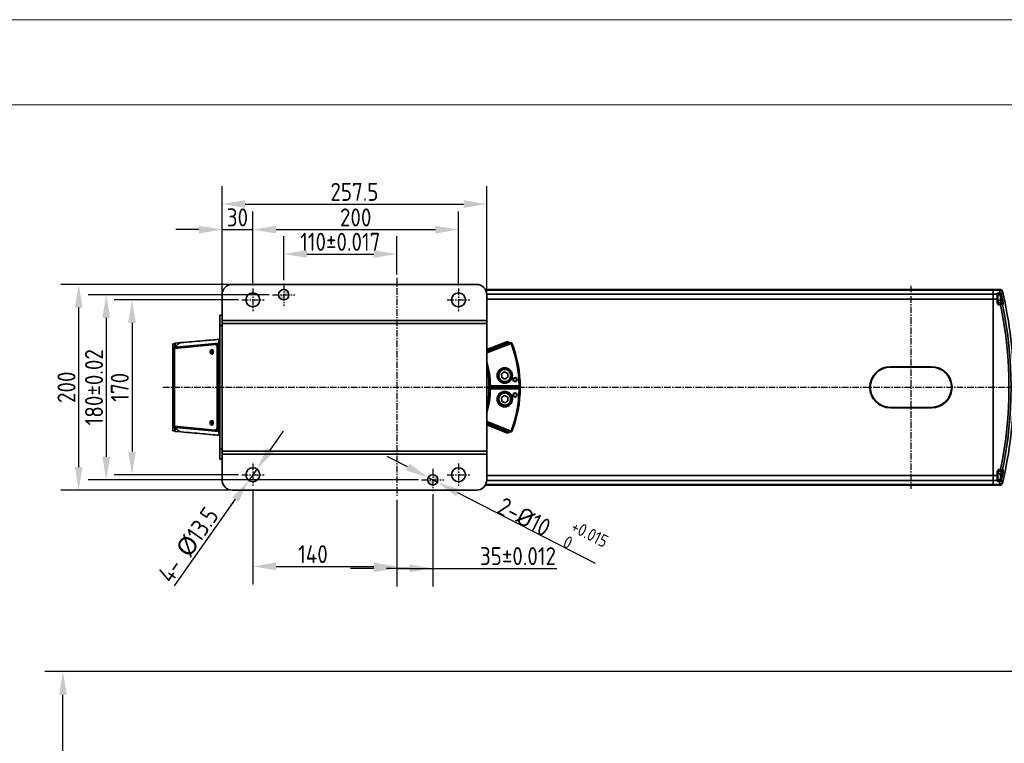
# Model space of a CAD drawing. Header units: millimetres. Extents: x 13873 to 18697, y 1443 to 6366.
# Tile 27 of 28: x 15318 to 16276, y 5663 to 6366. Entities that reach past the tile are written whole.
import ezdxf

# ---------------------------------------------------------------- set-up
doc = ezdxf.new("R2010")
doc.units = ezdxf.units.MM
doc.header["$PDSIZE"] = -1
doc.linetypes.add('CENTER', pattern=[10.16, 6.35, -1.27, 1.27, -1.27])
for name, color, linetype, lineweight in [('1轮廓实线层', 7, 'Continuous', 18), ('2细线层', 4, 'Continuous', 13), ('图框层', 7, 'Continuous', 18)]:
    doc.layers.add(name, color=color, linetype=linetype, lineweight=lineweight)
doc.styles.add('标准汉字', font='gbenor.shx', dxfattribs={"bigfont": 'gbcbig.shx'})
doc.dimstyles.new('ISO-25', dxfattribs={"dimscale": 5, "dimtxt": 3.5, "dimasz": 4.5, "dimexe": 3.5, "dimexo": 0.625, "dimtad": 1, "dimdec": 1, "dimdsep": 46, "dimtxsty": '标准汉字', "dimcen": 2.5, "dimclrd": 1, "dimclre": 1, "dimadec": 0, "dimazin": 0, "dimtfac": 1, "dimtdec": 1, "dimtmove": 1, "dimatfit": 3, "dimfxl": 1, "dimarcsym": 0})

# ---------------------------------------------------------------- blocks, each defined once
blk = doc.blocks.new('ZwmFrameMain_A4^_^无分区图框^_^portrait')
at = {"layer": '1轮廓实线层'}
blk.add_line((180, 287), (0, 287), dxfattribs=at)
at = {"layer": '2细线层'}
blk.add_line((185, 292), (-25, 292), dxfattribs=at)
blk = doc.blocks.new('*D45')
at = {"color": 1, "lineweight": -2, "transparency": 16777216}
for p, q in [((15531.21, 6093.8), (15410.16, 6093.8)), ((15427.66, 6071.3), (15427.66, 5946.3)), ((15531.21, 5923.8), (15410.16, 5923.8))]:
    blk.add_line(p, q, dxfattribs=at)
at = {"color": 1, "transparency": 16777216}
for points in [[(15423.91, 6071.3), (15431.41, 6071.3), (15427.66, 6093.8)], [(15423.91, 5946.3), (15431.41, 5946.3), (15427.66, 5923.8)]]:
    blk.add_solid(points, dxfattribs=at)
at = {"layer": 'Defpoints', "color": 0, "transparency": 16777216}
for p in [(15534.33, 6093.8), (15427.66, 5923.8), (15534.33, 5923.8)]:
    blk.add_point(p, dxfattribs=at)
at = {"color": 0, "transparency": 16777216, "insert": (15415.79, 6008.8), "char_height": 17.5, "attachment_point": 5, "rotation": 90, "style": '标准汉字'}
blk.add_mtext('170', dxfattribs=at)
blk = doc.blocks.new('*D46')
at = {"color": 1, "lineweight": -2, "transparency": 16777216}
for p, q in [((15545.2, 5909.8), (15545.2, 5817.2)), ((15685.2, 5899.25), (15685.2, 5817.2)), ((15567.7, 5834.7), (15662.7, 5834.7))]:
    blk.add_line(p, q, dxfattribs=at)
at = {"color": 1, "transparency": 16777216}
for points in [[(15567.7, 5838.45), (15567.7, 5830.95), (15545.2, 5834.7)], [(15662.7, 5838.45), (15662.7, 5830.95), (15685.2, 5834.7)]]:
    blk.add_solid(points, dxfattribs=at)
at = {"layer": 'Defpoints', "color": 0, "transparency": 16777216}
for p in [(15545.2, 5912.93), (15685.2, 5902.38), (15685.2, 5834.7)]:
    blk.add_point(p, dxfattribs=at)
at = {"color": 0, "transparency": 16777216, "insert": (15603.66, 5846.57), "char_height": 17.5, "attachment_point": 5, "style": '标准汉字'}
blk.add_mtext('140', dxfattribs=at)
blk = doc.blocks.new('*D47')
at = {"color": 1, "lineweight": -2, "transparency": 16777216}
for p, q in [((15685.2, 5899.25), (15685.2, 5815.3)), ((15720.2, 5904.8), (15720.2, 5815.3)), ((15662.7, 5832.8), (15640.2, 5832.8)), ((15697.7, 5832.8), (15675.2, 5832.8)), ((15685.2, 5832.8), (15720.2, 5832.8)), ((15720.2, 5832.8), (15742.7, 5832.8)), ((15742.7, 5832.8), (15840.87, 5832.8))]:
    blk.add_line(p, q, dxfattribs=at)
at = {"color": 1, "transparency": 16777216}
for points in [[(15662.7, 5836.55), (15662.7, 5829.05), (15685.2, 5832.8)], [(15697.7, 5836.55), (15697.7, 5829.05), (15720.2, 5832.8)]]:
    blk.add_solid(points, dxfattribs=at)
at = {"layer": 'Defpoints', "color": 0, "transparency": 16777216}
for p in [(15685.2, 5902.38), (15720.2, 5907.93), (15720.2, 5832.8)]:
    blk.add_point(p, dxfattribs=at)
at = {"color": 0, "transparency": 16777216, "insert": (15803.04, 5844.68), "char_height": 17.5, "attachment_point": 5, "style": '标准汉字'}
blk.add_mtext('35%%P0.012', dxfattribs=at)
blk = doc.blocks.new('*D48')
at = {"color": 1, "lineweight": -2, "transparency": 16777216}
for p, q in [((15515.2, 5921.93), (15515.2, 6204.41)), ((15772.7, 5921.93), (15772.7, 6204.41)), ((15537.7, 6186.91), (15750.2, 6186.91))]:
    blk.add_line(p, q, dxfattribs=at)
at = {"color": 1, "transparency": 16777216}
for points in [[(15537.7, 6190.66), (15537.7, 6183.16), (15515.2, 6186.91)], [(15750.2, 6190.66), (15750.2, 6183.16), (15772.7, 6186.91)]]:
    blk.add_solid(points, dxfattribs=at)
at = {"layer": 'Defpoints', "color": 0, "transparency": 16777216}
for p in [(15772.7, 6186.91), (15515.2, 5918.8), (15772.7, 5918.8)]:
    blk.add_point(p, dxfattribs=at)
at = {"color": 0, "transparency": 16777216, "insert": (15643.95, 6198.79), "char_height": 17.5, "attachment_point": 5, "style": '标准汉字'}
blk.add_mtext('257.5', dxfattribs=at)
blk = doc.blocks.new('*D49')
at = {"color": 1, "lineweight": -2, "transparency": 16777216}
for p, q in [((15522.08, 6108.8), (15358.3, 6108.8)), ((15375.8, 5931.3), (15375.8, 6086.3)), ((15522.08, 5908.8), (15358.3, 5908.8))]:
    blk.add_line(p, q, dxfattribs=at)
at = {"color": 1, "transparency": 16777216}
for points in [[(15372.05, 6086.3), (15379.55, 6086.3), (15375.8, 6108.8)], [(15372.05, 5931.3), (15379.55, 5931.3), (15375.8, 5908.8)]]:
    blk.add_solid(points, dxfattribs=at)
at = {"layer": 'Defpoints', "color": 0, "transparency": 16777216}
for p in [(15375.8, 6108.8), (15525.2, 6108.8), (15525.2, 5908.8)]:
    blk.add_point(p, dxfattribs=at)
at = {"color": 0, "transparency": 16777216, "insert": (15363.92, 6008.8), "char_height": 17.5, "attachment_point": 5, "rotation": 90, "style": '标准汉字'}
blk.add_mtext('200', dxfattribs=at)
blk = doc.blocks.new('*D50')
at = {"color": 1, "lineweight": -2, "transparency": 16777216}
for p, q in [((15561.21, 6098.8), (15385.07, 6098.8)), ((15402.57, 6076.3), (15402.57, 5941.3)), ((15706.21, 5918.8), (15385.07, 5918.8))]:
    blk.add_line(p, q, dxfattribs=at)
at = {"color": 1, "transparency": 16777216}
for points in [[(15398.82, 6076.3), (15406.32, 6076.3), (15402.57, 6098.8)], [(15398.82, 5941.3), (15406.32, 5941.3), (15402.57, 5918.8)]]:
    blk.add_solid(points, dxfattribs=at)
at = {"layer": 'Defpoints', "color": 0, "transparency": 16777216}
for p in [(15564.33, 6098.8), (15402.57, 5918.8), (15709.33, 5918.8)]:
    blk.add_point(p, dxfattribs=at)
at = {"color": 0, "transparency": 16777216, "insert": (15390.7, 6008.8), "char_height": 17.5, "attachment_point": 5, "rotation": 90, "style": '标准汉字'}
blk.add_mtext('180%%P0.02', dxfattribs=at)
blk = doc.blocks.new('*D51')
at = {"color": 1, "lineweight": -2, "transparency": 16777216}
for p, q in [((15575.2, 6112.8), (15575.2, 6155.85)), ((15685.2, 6118.35), (15685.2, 6155.85)), ((15597.7, 6138.35), (15662.7, 6138.35))]:
    blk.add_line(p, q, dxfattribs=at)
at = {"color": 1, "transparency": 16777216}
for points in [[(15597.7, 6142.1), (15597.7, 6134.6), (15575.2, 6138.35)], [(15662.7, 6142.1), (15662.7, 6134.6), (15685.2, 6138.35)]]:
    blk.add_solid(points, dxfattribs=at)
at = {"layer": 'Defpoints', "color": 0, "transparency": 16777216}
for p in [(15685.2, 6138.35), (15575.2, 6109.67), (15685.2, 6115.22)]:
    blk.add_point(p, dxfattribs=at)
at = {"color": 0, "transparency": 16777216, "insert": (15630.2, 6150.22), "char_height": 17.5, "attachment_point": 5, "style": '标准汉字'}
blk.add_mtext('110%%P0.017', dxfattribs=at)
blk = doc.blocks.new('*D52')
at = {"color": 1, "lineweight": -2, "transparency": 16777216}
for p, q in [((15515.2, 6101.93), (15515.2, 6179.54)), ((15545.2, 6107.8), (15545.2, 6179.54)), ((15492.7, 6162.04), (15470.2, 6162.04)), ((15515.2, 6162.04), (15545.2, 6162.04)), ((15567.7, 6162.04), (15590.2, 6162.04))]:
    blk.add_line(p, q, dxfattribs=at)
at = {"color": 1, "transparency": 16777216}
for points in [[(15492.7, 6165.79), (15492.7, 6158.29), (15515.2, 6162.04)], [(15567.7, 6165.79), (15567.7, 6158.29), (15545.2, 6162.04)]]:
    blk.add_solid(points, dxfattribs=at)
at = {"layer": 'Defpoints', "color": 0, "transparency": 16777216}
for p in [(15545.2, 6162.04), (15545.2, 6104.67), (15515.2, 6098.8)]:
    blk.add_point(p, dxfattribs=at)
at = {"color": 0, "transparency": 16777216, "insert": (15530.2, 6173.92), "char_height": 17.5, "attachment_point": 5, "style": '标准汉字'}
blk.add_mtext('30', dxfattribs=at)
blk = doc.blocks.new('*D53')
at = {"color": 1, "lineweight": -2, "transparency": 16777216}
for p, q in [((15545.2, 6107.8), (15545.2, 6179.54)), ((15745.2, 6107.8), (15745.2, 6179.54)), ((15567.7, 6162.04), (15722.7, 6162.04))]:
    blk.add_line(p, q, dxfattribs=at)
at = {"color": 1, "transparency": 16777216}
for points in [[(15567.7, 6165.79), (15567.7, 6158.29), (15545.2, 6162.04)], [(15722.7, 6165.79), (15722.7, 6158.29), (15745.2, 6162.04)]]:
    blk.add_solid(points, dxfattribs=at)
at = {"layer": 'Defpoints', "color": 0, "transparency": 16777216}
for p in [(15745.2, 6162.04), (15545.2, 6104.67), (15745.2, 6104.67)]:
    blk.add_point(p, dxfattribs=at)
at = {"color": 0, "transparency": 16777216, "insert": (15645.2, 6173.92), "char_height": 17.5, "attachment_point": 5, "style": '标准汉字'}
blk.add_mtext('200', dxfattribs=at)
blk = doc.blocks.new('*D54')
at = {"color": 1, "lineweight": -2, "transparency": 16777216}
for p, q in [((15562.06, 5947.71), (15575.03, 5966.09)), ((15549.09, 5929.32), (15541.31, 5918.28)), ((15469.11, 5815.89), (15528.35, 5899.89))]:
    blk.add_line(p, q, dxfattribs=at)
at = {"color": 1, "transparency": 16777216}
for points in [[(15558.99, 5949.87), (15565.12, 5945.54), (15549.09, 5929.32)], [(15525.28, 5902.06), (15531.41, 5897.73), (15541.31, 5918.28)]]:
    blk.add_solid(points, dxfattribs=at)
at = {"layer": 'Defpoints', "color": 0, "transparency": 16777216}
for p in [(15549.09, 5929.32), (15541.31, 5918.28)]:
    blk.add_point(p, dxfattribs=at)
at = {"color": 0, "transparency": 16777216, "insert": (15482.54, 5855.54), "char_height": 17.5, "attachment_point": 5, "rotation": 54.8122, "style": '标准汉字'}
blk.add_mtext('4- {\\fGulim|b0|i0|c134|p0;%%C}13.5', dxfattribs=at)
blk = doc.blocks.new('*D55')
at = {"color": 1, "lineweight": -2, "transparency": 16777216}
for p, q in [((15695.74, 5931.36), (15675.73, 5941.64)), ((15715.76, 5921.08), (15724.65, 5916.52)), ((15878.32, 5837.6), (15744.67, 5906.24))]:
    blk.add_line(p, q, dxfattribs=at)
at = {"color": 1, "transparency": 16777216}
for points in [[(15697.45, 5934.7), (15694.03, 5928.03), (15715.76, 5921.08)], [(15746.38, 5909.57), (15742.95, 5902.9), (15724.65, 5916.52)]]:
    blk.add_solid(points, dxfattribs=at)
at = {"layer": 'Defpoints', "color": 0, "transparency": 16777216}
for p in [(15715.76, 5921.08), (15724.65, 5916.52)]:
    blk.add_point(p, dxfattribs=at)
at = {"color": 0, "transparency": 16777216, "insert": (15836.83, 5875.29), "char_height": 17.5, "attachment_point": 5, "rotation": 332.81819, "style": '标准汉字'}
blk.add_mtext('2-{\\fISOCPEUR|b0|i0|c134|p34;%%C}10  {\\H0.7x;\\S+0.015^ 0;}', dxfattribs=at)
blk = doc.blocks.new('*D62')
at = {"color": 1, "lineweight": -2, "transparency": 16777216}
for p, q in [((16566.73, 5732.51), (15343.03, 5732.51)), ((15360.53, 4683.62), (15360.53, 5710.01)), ((15460.82, 4661.12), (15343.03, 4661.12))]:
    blk.add_line(p, q, dxfattribs=at)
at = {"color": 1, "transparency": 16777216}
for points in [[(15356.78, 5710.01), (15364.28, 5710.01), (15360.53, 5732.51)], [(15356.78, 4683.62), (15364.28, 4683.62), (15360.53, 4661.12)]]:
    blk.add_solid(points, dxfattribs=at)
at = {"layer": 'Defpoints', "color": 0, "transparency": 16777216}
for p in [(15360.53, 5732.51), (16569.86, 5732.51), (15463.95, 4661.12)]:
    blk.add_point(p, dxfattribs=at)
at = {"color": 0, "transparency": 16777216, "insert": (15348.66, 5196.81), "char_height": 17.5, "attachment_point": 5, "rotation": 90, "style": '标准汉字'}
blk.add_mtext('1071', dxfattribs=at)

msp = doc.modelspace()

# ---------------------------------------------------------------- hatches: boundary and pattern name
h = msp.add_hatch(color=256)
h.set_gradient(tint=1, name='CYLINDER')
h.paths.add_polyline_path([(15575.2, 6098.8), (15580.2, 6098.8, 0.414214), (15575.2, 6103.8)])
h.paths.add_polyline_path([(15575.2, 6098.8), (15570.2, 6098.8, 0.414214), (15575.2, 6093.8)])
h.paths.add_polyline_path([(15720.2, 5918.8), (15725.2, 5918.8, 0.414214), (15720.2, 5923.8)])
h.paths.add_polyline_path([(15720.2, 5913.8), (15720.2, 5918.8), (15715.2, 5918.8, 0.414214)])

# ---------------------------------------------------------------- linework, layer by layer
at = {"color": 4, "linetype": 'CENTER'}
for p, q in [((15575.2, 6109.67), (15575.2, 6087.93)), ((15545.2, 6104.67), (15545.2, 6082.93)), ((15745.2, 6104.67), (15745.2, 6082.93)), ((16185.2, 6107.47), (16185.2, 5910.13)), ((15534.33, 6093.8), (15556.08, 6093.8)), ((15564.33, 6098.8), (15586.08, 6098.8)), ((15734.33, 6093.8), (15756.08, 6093.8)), ((15457.67, 6008.8), (16762.55, 6008.8)), ((15545.2, 5934.67), (15545.2, 5912.93)), ((15720.2, 5929.67), (15720.2, 5907.93)), ((15745.2, 5934.67), (15745.2, 5912.93)), ((15534.33, 5923.8), (15556.08, 5923.8)), ((15709.33, 5918.8), (15731.08, 5918.8)), ((15734.33, 5923.8), (15756.08, 5923.8))]:
    msp.add_line(p, q, dxfattribs=at)
at = {"linetype": 'CENTER'}
msp.add_line((15685.2, 6115.22), (15685.2, 5902.38), dxfattribs=at)
at = {"linetype": 'Continuous', "lineweight": 35}
for p, q in [((15762.7, 6108.8), (15525.2, 6108.8)), ((15771.36, 6103.8), (16265.2, 6103.8)), ((16265.2, 6103.22), (15771.67, 6103.22)), ((16272.02, 6103.8), (16265.2, 6103.8)), ((16265.2, 6103.8), (16265.2, 6103.22)), ((16271.88, 6103.22), (16265.2, 6103.22)), ((16265.2, 6103.22), (16265.2, 6099.45)), ((16269.2, 6099.45), (16269.2, 6100.11)), ((16270.2, 6100.45), (16271.25, 6100.45)), ((16270.2, 6100.45), (16270.2, 6098.55)), ((16271.25, 6098.55), (16271.25, 6100.45)), ((16271.88, 6103.22), (16272.02, 6103.8)), ((16272.02, 6103.8), (16272.19, 6103.8)), ((16273.97, 6102.27), (16273.82, 6101.71)), ((16274.13, 6102.27), (16273.97, 6102.27)), ((15515.2, 6098.8), (15515.2, 6073.8)), ((15772.68, 6099.45), (16265.2, 6099.45)), ((15772.7, 6073.8), (15772.7, 6098.8)), ((16265.2, 6094.51), (15772.7, 6094.51)), ((16269.2, 6099.45), (16265.2, 6099.45)), ((16265.2, 6099.45), (16265.2, 6094.51)), ((16269.2, 6094.51), (16265.2, 6094.51)), ((16265.2, 6094.51), (16265.2, 5923.09)), ((16269.2, 6094.51), (16269.2, 6099.45)), ((16269.7, 6098.55), (16269.2, 6098.55)), ((16269.2, 6091.04), (16269.2, 6094.51)), ((16269.2, 6093.05), (16269.7, 6093.05)), ((16272.4, 6098.55), (16269.7, 6098.55)), ((16269.7, 6093.05), (16269.7, 6098.55)), ((16269.7, 6098.55), (16269.7, 6096.85)), ((16269.7, 6096.85), (16269.7, 6093.05)), ((16269.7, 6093.05), (16272.4, 6093.05)), ((16270.2, 6093.05), (16270.2, 6090.8)), ((16270.2, 6090.8), (16270.2, 6088.8)), ((16270.2, 6090.8), (16272.42, 6090.8)), ((16273.19, 6098.92), (16271.6, 6098.55)), ((16272.7, 6098.25), (16272.4, 6098.55)), ((16272.4, 6093.05), (16272.4, 6098.55)), ((16272.4, 6093.05), (16272.7, 6093.35)), ((16272.42, 6088.8), (16272.42, 6090.8)), ((16272.42, 6090.8), (16272.87, 6090.8)), ((16272.7, 6098.25), (16272.7, 6093.35)), ((16274.25, 6094.23), (16272.7, 6093.89)), ((16272.42, 6088.8), (16270.2, 6088.8)), ((16274.36, 6089.2), (16272.42, 6088.8)), ((16274.81, 6089.2), (16274.36, 6089.2)), ((15513.2, 6078.8), (15515.2, 6078.8)), ((15513.2, 6068.8), (15513.2, 6078.8)), ((15515.2, 6073.8), (15772.7, 6073.8)), ((15515.2, 6070.8), (15515.2, 6073.8)), ((15772.7, 6073.8), (15772.7, 6070.8)), ((15515.2, 6068.8), (15513.2, 6068.8)), ((15513.2, 5948.8), (15513.2, 6068.8)), ((15772.7, 6070.8), (15515.2, 6070.8)), ((15515.2, 5946.8), (15515.2, 6070.8)), ((15772.7, 5946.8), (15772.7, 6070.8)), ((15469.62, 6051.68), (15475.39, 6052.18)), ((15772.7, 6045.42), (15792.86, 6053.36)), ((15794.16, 6052.79), (15772.7, 6044.34)), ((15772.7, 6043.27), (15795.92, 6052.41)), ((15794.16, 6052.79), (15792.86, 6053.36)), ((15794.53, 6051.86), (15794.16, 6052.79)), ((15796.29, 6051.48), (15795.92, 6052.41)), ((15797.22, 6051.84), (15795.92, 6052.41)), ((15467.31, 6048.12), (15467.31, 6051.15)), ((15467.31, 6051.15), (15469.31, 6051.15)), ((15467.31, 5969.77), (15467.31, 6048.12)), ((15467.32, 6047.77), (15467.31, 6048.12)), ((15467.32, 6047.77), (15469.31, 6047.77)), ((15508.35, 6050.44), (15469.12, 6046.6)), ((15469.12, 6046.6), (15469.12, 5970.98)), ((15469.31, 6051.15), (15469.31, 6047.77)), ((15469.31, 6047.85), (15469.31, 6049.27)), ((15469.31, 6047.13), (15469.31, 6047.85)), ((15469.31, 6047.85), (15469.39, 6047.6)), ((15469.39, 6047.6), (15469.44, 6047.78)), ((15469.39, 6047.6), (15469.92, 6046.62)), ((15470.26, 6047.86), (15512.11, 6051.76)), ((15510.05, 6050.3), (15508.66, 6050.44)), ((15512.04, 6050.49), (15510, 6050.3)), ((15510.53, 5970.15), (15510.64, 6047.44)), ((15512.04, 6047.3), (15510.64, 6047.44)), ((15511.93, 5967.7), (15512.04, 6050.49)), ((15511.93, 5970.29), (15512.04, 6047.3)), ((15796.29, 6051.48), (15772.7, 6042.19)), ((15796.29, 6051.48), (15797.22, 6051.84)), ((15787.11, 6021.86), (15790.01, 6023.76)), ((15790.01, 6023.76), (15793.1, 6022.19)), ((16165.2, 6028.3), (16165.2, 6028.8)), ((16165.2, 6028.8), (16205.2, 6028.8)), ((16205.2, 6028.3), (16165.2, 6028.3)), ((16205.2, 6028.8), (16205.2, 6028.3)), ((15774.37, 6021.3), (15774.7, 6021.3)), ((15774.7, 6021.3), (15774.7, 6020.26)), ((15774.7, 6020.26), (15774.7, 6018.3)), ((15774.7, 6018.3), (15774.7, 6010.3)), ((15787.3, 6018.41), (15787.11, 6021.86)), ((15790.39, 6016.84), (15787.3, 6018.41)), ((15793.29, 6018.74), (15790.39, 6016.84)), ((15793.1, 6022.19), (15793.29, 6018.74)), ((15774.7, 6007.3), (15774.7, 5999.3)), ((15805.2, 6008.8), (15775.2, 6008.8)), ((15776.19, 6010.3), (15804.19, 6010.3)), ((15804.19, 6007.3), (15776.19, 6007.3)), ((15774.7, 5996.3), (15774.37, 5996.3)), ((15774.7, 5999.3), (15774.7, 5997.34)), ((15774.7, 5997.34), (15774.7, 5996.3)), ((15787.11, 5998.86), (15790.01, 6000.76)), ((15787.3, 5995.41), (15787.11, 5998.86)), ((15790.39, 5993.84), (15787.3, 5995.41)), ((15790.01, 6000.76), (15793.1, 5999.19)), ((15793.29, 5995.74), (15790.39, 5993.84)), ((15793.1, 5999.19), (15793.29, 5995.74)), ((16165.2, 5989.3), (16205.2, 5989.3)), ((16165.2, 5989.3), (16165.2, 5988.8)), ((16205.2, 5988.8), (16165.2, 5988.8)), ((16205.2, 5988.8), (16205.2, 5989.3)), ((15467.31, 5969.83), (15467.31, 5969.77)), ((15469.31, 5969.83), (15467.31, 5969.83)), ((15467.31, 5966.45), (15467.31, 5969.77)), ((15469.31, 5966.45), (15467.31, 5966.45)), ((15469.12, 5970.98), (15508.24, 5967.15)), ((15469.31, 5969.95), (15469.31, 5970.96)), ((15469.31, 5969.95), (15469.31, 5968.31)), ((15469.31, 5969.83), (15469.31, 5966.45)), ((15469.67, 5970.93), (15469.36, 5970.15)), ((15469.45, 5969.73), (15469.36, 5970.15)), ((15512.12, 5965.75), (15470.3, 5969.65)), ((15508.54, 5967.15), (15509.94, 5967.29)), ((15510.53, 5970.15), (15511.93, 5970.29)), ((15510.93, 5967.79), (15511.93, 5967.7)), ((15512.24, 5966.03), (15512.12, 5965.75)), ((15772.7, 5975.41), (15796.29, 5966.12)), ((15795.92, 5965.19), (15772.7, 5974.33)), ((15772.7, 5973.26), (15794.16, 5964.81)), ((15792.86, 5964.24), (15772.7, 5972.18)), ((15796.29, 5966.12), (15795.92, 5965.19)), ((15796.29, 5966.12), (15797.22, 5965.76)), ((15469.62, 5965.92), (15475.39, 5965.42)), ((15792.86, 5964.24), (15794.16, 5964.81)), ((15794.16, 5964.81), (15794.53, 5965.74)), ((15795.92, 5965.19), (15797.22, 5965.76)), ((15513.2, 5948.8), (15515.2, 5948.8)), ((15513.2, 5938.8), (15513.2, 5948.8)), ((15515.2, 5946.8), (15772.7, 5946.8)), ((15515.2, 5943.8), (15515.2, 5946.8)), ((15772.7, 5946.8), (15772.7, 5943.8)), ((15515.2, 5938.8), (15513.2, 5938.8)), ((15515.2, 5943.8), (15515.2, 5918.8)), ((15515.2, 5943.8), (15772.7, 5943.8)), ((15772.7, 5918.8), (15772.7, 5943.8)), ((16270.2, 5928.8), (16272.42, 5928.8)), ((16270.2, 5928.8), (16270.2, 5926.8)), ((16274.36, 5928.4), (16272.42, 5928.8)), ((16272.42, 5926.8), (16272.42, 5928.8)), ((16274.36, 5928.4), (16274.81, 5928.4)), ((16265.2, 5918.15), (15772.68, 5918.15)), ((15772.7, 5923.09), (16265.2, 5923.09)), ((16265.2, 5923.09), (16265.2, 5918.15)), ((16269.2, 5923.09), (16265.2, 5923.09)), ((16269.2, 5918.15), (16265.2, 5918.15)), ((16265.2, 5918.15), (16265.2, 5914.38)), ((16269.2, 5923.09), (16269.2, 5926.56)), ((16269.7, 5924.55), (16269.2, 5924.55)), ((16269.2, 5918.15), (16269.2, 5923.09)), ((16269.2, 5919.05), (16269.7, 5919.05)), ((16269.2, 5917.49), (16269.2, 5918.15)), ((16272.4, 5924.55), (16269.7, 5924.55)), ((16269.7, 5919.05), (16269.7, 5924.55)), ((16269.7, 5924.55), (16269.7, 5922.85)), ((16269.7, 5922.85), (16269.7, 5919.05)), ((16269.7, 5919.05), (16272.4, 5919.05)), ((16272.42, 5926.8), (16270.2, 5926.8)), ((16270.2, 5926.8), (16270.2, 5924.55)), ((16270.2, 5919.05), (16270.2, 5917.15)), ((16271.25, 5917.15), (16271.25, 5919.05)), ((16271.6, 5919.05), (16273.19, 5918.68)), ((16272.7, 5924.25), (16272.4, 5924.55)), ((16272.4, 5919.05), (16272.4, 5924.55)), ((16272.4, 5919.05), (16272.7, 5919.35)), ((16272.87, 5926.8), (16272.42, 5926.8)), ((16272.7, 5924.25), (16272.7, 5919.35)), ((16272.7, 5923.71), (16274.25, 5923.37)), ((15525.2, 5908.8), (15762.7, 5908.8)), ((16265.2, 5913.8), (15771.36, 5913.8)), ((15771.67, 5914.38), (16265.2, 5914.38)), ((16271.88, 5914.38), (16265.2, 5914.38)), ((16265.2, 5914.38), (16265.2, 5913.8)), ((16272.02, 5913.8), (16265.2, 5913.8)), ((16271.25, 5917.15), (16270.2, 5917.15)), ((16272.02, 5913.8), (16271.88, 5914.38)), ((16272.19, 5913.8), (16272.02, 5913.8)), ((16273.82, 5915.89), (16273.97, 5915.33)), ((16273.97, 5915.33), (16274.13, 5915.33))]:
    msp.add_line(p, q, dxfattribs=at)
at = {"linetype": 'Continuous', "lineweight": 35, "flags": 128}
for points in [[(15469.44, 6047.79), (15469.9, 6047.83), (15470.26, 6047.86)], [(15503.7, 6043.3), (15503.82, 6042.46), (15504.16, 6041.74), (15504.67, 6041.27), (15505.27, 6041.1), (15505.87, 6041.27), (15506.38, 6041.74), (15506.72, 6042.46), (15506.84, 6043.3), (15506.73, 6044.14), (15506.39, 6044.86), (15505.88, 6045.33), (15505.27, 6045.5), (15504.67, 6045.33), (15504.16, 6044.86), (15503.82, 6044.14), (15503.7, 6043.3)], [(15503.6, 5974.3), (15503.73, 5975.14), (15504.07, 5975.86), (15504.58, 5976.33), (15505.18, 5976.5), (15505.78, 5976.33), (15506.29, 5975.86), (15506.63, 5975.14), (15506.75, 5974.3), (15506.63, 5973.46), (15506.29, 5972.75), (15505.78, 5972.27), (15505.17, 5972.1), (15504.57, 5972.27), (15504.06, 5972.75), (15503.72, 5973.46), (15503.6, 5974.3)], [(15470.3, 5969.65), (15469.82, 5969.69), (15469.45, 5969.73)]]:
    msp.add_lwpolyline(points, dxfattribs=at)
at = {"linetype": 'Continuous', "lineweight": 35}
for centre, radius in [((15545.2, 6093.8), 6.75), ((15575.2, 6098.8), 5), ((15745.2, 6093.8), 6.75), ((15790.2, 6020.3), 7.5), ((15790.2, 6020.3), 6.5), ((15790.2, 6020.3), 5.85), ((15800.2, 6016.3), 2), ((15800.2, 6016.3), 1.65), ((15790.2, 5997.3), 7.5), ((15790.2, 5997.3), 6.5), ((15790.2, 5997.3), 5.85), ((15800.2, 6001.3), 2), ((15800.2, 6001.3), 1.65), ((15545.2, 5923.8), 6.75), ((15745.2, 5923.8), 6.75), ((15720.2, 5918.8), 5)]:
    msp.add_circle(centre, radius, dxfattribs=at)
for centre, radius, start, end in [((15525.2, 6098.8), 10, 90, 180), ((15762.7, 6098.8), 10, 0, 90), ((16262.23, 6103.95), 9.68, 338.77731, 355.66927), ((16271.24, 6098.43), 2.01, 14.02477, 89.59078), ((16271.88, 6101.22), 2, 14.10189, 90.11432), ((16272.02, 6101.8), 2, 13.49819, 89.99171), ((16272.19, 6101.8), 2, 13.51314, 90), ((16264.12, 6102.44), 9.73, 338.77731, 355.66927), ((15885.2, 6008.8), 400, 0.00007, 13.51314), ((16270.2, 6091.8), 1, 180, 270), ((16272.41, 6088.81), 1.99, 11.35581, 89.85482), ((16272.86, 6088.81), 1.99, 11.39631, 89.87947), ((15885.2, 6008.8), 398.31, 12.38453, 13.0765), ((15885.2, 6008.8), 395.39, 348.32666, 11.67334), ((15885.2, 6008.8), 397.38, 348.32666, 11.67334), ((15476.43, 6045.74), 6.52, 99.17225, 161.05695), ((15512.76, 6054.35), 1.1, 66.42182, 95), ((15469.64, 6051.35), 0.33, 94.99999, 180), ((15507.47, 6043.42), 2.38, 128.99595, 182.94827), ((15507.47, 6043.17), 2.38, 176.88495, 230.72022), ((15507.08, 6043.46), 1.6, 116.79203, 185.77363), ((15507.08, 6043.13), 1.6, 174.05656, 242.93732), ((15685.2, 6008.8), 119, 0.72223, 21.01852), ((15685.2, 6008.8), 120, 0.14718, 21.01852), ((15685.2, 6008.8), 91, 0.94448, 15.94237), ((15685.2, 6008.8), 90, 7.98369, 13.5362), ((16165.2, 6008.8), 20, 90, 270), ((16165.2, 6008.8), 19.5, 90, 270), ((16205.2, 6008.8), 20, 270, 90), ((16205.2, 6008.8), 19.5, 270, 90), ((15774.37, 6024.3), 3, 236.34041, 270), ((15774.3, 6024), 3.77, 244.89662, 276.13472), ((15784.51, 5926.03), 92.79, 96.06843, 97.31194), ((15685.2, 6008.8), 90, 0.19624, 6.04231), ((15685.2, 6008.8), 91, 344.05763, 359.05552), ((15685.2, 6008.8), 90, 353.95769, 359.80376), ((15685.2, 6008.8), 90, 0, 0.19624), ((15685.2, 6008.8), 90, 359.80376, 0), ((15685.2, 6008.8), 119, 338.98148, 359.27777), ((15685.2, 6008.8), 120, 338.98148, 359.85282), ((15685.2, 6008.8), 120, 0, 0.14718), ((15685.2, 6008.8), 120, 359.85282, 0), ((15885.2, 6008.8), 400, 346.48686, 0.00007), ((15784.51, 6091.57), 92.79, 262.68806, 263.93157), ((15774.3, 5993.6), 3.77, 83.86528, 115.10338), ((15685.2, 6008.8), 90, 346.4638, 352.01631), ((15774.37, 5993.3), 3, 90, 123.65959), ((15507.38, 5974.42), 2.38, 128.99595, 182.94827), ((15506.99, 5974.46), 1.6, 116.79203, 185.77363), ((15469.64, 5966.25), 0.33, 180, 265.00001), ((15476.41, 5971.82), 6.49, 199.60583, 260.94529), ((15507.38, 5974.17), 2.38, 176.88495, 230.72022), ((15506.99, 5974.13), 1.6, 174.05656, 242.93732), ((15512.76, 5963.25), 1.1, 265, 293.57818), ((16272.41, 5928.79), 1.99, 270.14518, 348.64419), ((16272.86, 5928.79), 1.99, 270.12053, 348.60369), ((15525.2, 5918.8), 10, 180, 270), ((15762.7, 5918.8), 10, 270, 0), ((16270.2, 5925.8), 1, 90, 180), ((16271.24, 5919.17), 2.01, 270.40922, 345.97523), ((15885.2, 6008.8), 398.31, 346.9235, 347.61547), ((16264.12, 5915.16), 9.73, 4.33073, 21.22269), ((16262.23, 5913.65), 9.68, 4.33073, 21.22269), ((16271.88, 5916.38), 2, 269.88568, 345.89811), ((16272.02, 5915.8), 2, 270.00829, 346.50181), ((16272.19, 5915.8), 2, 270, 346.48686)]:
    msp.add_arc(centre, radius, start, end, dxfattribs=at)
for centre, major_axis, ratio, start_param, end_param in [((15473.31, 6046.17), (6, 0), 0.100255, 2.344924, 2.612206), ((15508.49, 6047.44), (0.01, 3.01), 0.713296, 4.71437, 6.35498), ((15509.89, 6047.3), (0.01, 3.01), 0.713296, 4.71437, 6.212146), ((15685.2, 6263.27), (0, 303.27), 0.543978, 3.718629, 3.725793), ((15685.2, 5754.33), (0, 303.27), 0.543978, 5.698985, 5.706149), ((15685.2, 5667.79), (0, 406.4), 0.543978, 5.709411, 5.714836), ((15685.2, 6349.81), (0, 406.4), 0.543978, 3.709942, 3.715367), ((15473.31, 5971.41), (6, 0), 0.10031, 3.631707, 3.938261), ((15508.39, 5970.15), (0.01, 3.01), 0.713096, 3.073759, 4.714369), ((15509.79, 5970.29), (0.01, 3.01), 0.713096, 3.216593, 4.714369)]:
    msp.add_ellipse(centre, major_axis=major_axis, ratio=ratio, start_param=start_param, end_param=end_param, dxfattribs=at)
for points, knots in [([(16269.2, 6100.11), (16269.23, 6100.14), (16269.32, 6100.25), (16269.82, 6100.36), (16270.16, 6100.44), (16270.2, 6100.45), (16270.2, 6100.45)], [0, 0, 0, 0, 0.283116, 0.90121, 0.996395, 1, 1, 1, 1]), ([(16270.2, 6088.8), (16270.2, 6088.8), (16270.16, 6088.87), (16269.82, 6089.35), (16269.32, 6090.06), (16269.23, 6090.8), (16269.2, 6091.04)], [0, 0, 0, 0, 0.003605, 0.09879, 0.716884, 1, 1, 1, 1]), ([(16272.87, 6090.8), (16272.9, 6090.81), (16272.99, 6090.85), (16273.01, 6091.21), (16272.89, 6091.89), (16272.71, 6092.61), (16272.55, 6093.07), (16272.5, 6093.21)], [0, 0, 0, 0, 0.163169, 0.400746, 0.644588, 0.896913, 1, 1, 1, 1]), ([(16274.25, 6094.23), (16274.37, 6093.66), (16274.6, 6092.53), (16274.84, 6091.02), (16274.95, 6089.89), (16274.93, 6089.29), (16274.85, 6089.23), (16274.81, 6089.2)], [0, 0, 0, 0, 0.217729, 0.435644, 0.648979, 0.857556, 1, 1, 1, 1]), ([(15475.39, 6052.18), (15482.35, 6052.79), (15494.77, 6053.88), (15507.21, 6054.97), (15512.67, 6055.45)], [0, 0, 0, 0, 0.560605, 1, 1, 1, 1]), ([(15512.11, 6051.76), (15512.15, 6052.35), (15512.22, 6053.53), (15512.36, 6054.63), (15512.51, 6055.31), (15512.62, 6055.4), (15512.67, 6055.45)], [0, 0, 0, 0, 0.253623, 0.503497, 0.752439, 1, 1, 1, 1]), ([(15512.24, 6051.56), (15512.41, 6051.83), (15512.68, 6052.26), (15513.06, 6052.43), (15513.2, 6052.5)], [0, 0, 0, 0, 0.63078, 1, 1, 1, 1]), ([(15468.14, 6046.47), (15467.98, 6046.47), (15467.66, 6046.46), (15467.42, 6046.82), (15467.34, 6047.31), (15467.32, 6047.67), (15467.32, 6047.77)], [0, 0, 0, 0, 0.302096, 0.605347, 0.886633, 1, 1, 1, 1]), ([(15469.31, 6051.15), (15469.31, 6051.16), (15469.31, 6051.35), (15469.31, 6051.35), (15469.31, 6051.35)], [0, 0, 0, 0, 0.082012, 1, 1, 1, 1]), ([(15469.53, 6046.64), (15469.46, 6046.69), (15469.33, 6046.81), (15469.32, 6047.02), (15469.31, 6047.13)], [0, 0, 0, 0, 0.49081, 1, 1, 1, 1]), ([(15469.44, 6047.79), (15469.46, 6048.42), (15469.48, 6049.68), (15469.52, 6050.83), (15469.57, 6051.55), (15469.6, 6051.64), (15469.62, 6051.68)], [0, 0, 0, 0, 0.251456, 0.500619, 0.750599, 1, 1, 1, 1]), ([(15512.24, 6051.56), (15512.2, 6051.45), (15512.12, 6051.23), (15512.06, 6050.87), (15512.05, 6050.62), (15512.04, 6050.49)], [0, 0, 0, 0, 0.326818, 0.658609, 1, 1, 1, 1]), ([(15512.11, 6051.76), (15512.13, 6051.72), (15512.16, 6051.67), (15512.2, 6051.6), (15512.23, 6051.57), (15512.23, 6051.56), (15512.23, 6051.56), (15512.24, 6051.56)], [0, 0, 0, 0, 0.499212, 0.853872, 0.953254, 0.983225, 1, 1, 1, 1]), ([(15774.37, 6021.3), (15774.37, 6021.3), (15774.38, 6021.28), (15774.41, 6021.18), (15774.43, 6021.11), (15774.49, 6020.93), (15774.53, 6020.82), (15774.61, 6020.57), (15774.66, 6020.42), (15774.7, 6020.26)], [0, 0, 0, 0, 0.25, 0.25, 0.5, 0.5, 0.75, 0.75, 1, 1, 1, 1]), ([(15773.45, 6008.8), (15773.63, 6009.02), (15773.83, 6009.26), (15774.26, 6009.77), (15774.48, 6010.03), (15774.7, 6010.3)], [0, 0, 0, 0, 0.5, 0.5, 1, 1, 1, 1]), ([(15774.7, 6007.3), (15774.48, 6007.57), (15774.26, 6007.83), (15773.84, 6008.33), (15773.63, 6008.58), (15773.45, 6008.8)], [0, 0, 0, 0, 0.5, 0.5, 1, 1, 1, 1]), ([(15774.7, 5997.34), (15774.66, 5997.18), (15774.61, 5997.03), (15774.53, 5996.78), (15774.49, 5996.67), (15774.43, 5996.49), (15774.41, 5996.42), (15774.38, 5996.32), (15774.37, 5996.3), (15774.37, 5996.3)], [0, 0, 0, 0, 0.25, 0.25, 0.5, 0.5, 0.75, 0.75, 1, 1, 1, 1]), ([(15467.31, 5969.83), (15467.32, 5970.08), (15467.33, 5970.58), (15467.49, 5971.02), (15467.74, 5971.16), (15467.95, 5971.14), (15468.02, 5971.13)], [0, 0, 0, 0, 0.288866, 0.578139, 0.858753, 1, 1, 1, 1]), ([(15469.31, 5970.63), (15469.31, 5970.74), (15469.31, 5970.87), (15469.39, 5970.92), (15469.4, 5970.92)], [0, 0, 0, 0, 0.967451, 1, 1, 1, 1]), ([(15469.36, 5970.15), (15469.34, 5970.11), (15469.32, 5970.04), (15469.32, 5969.98), (15469.31, 5969.95)], [0, 0, 0, 0, 0.559929, 1, 1, 1, 1]), ([(15469.31, 5966.45), (15469.31, 5966.44), (15469.31, 5966.25), (15469.31, 5966.25), (15469.31, 5966.25)], [0, 0, 0, 0, 0.066881, 1, 1, 1, 1]), ([(15469.45, 5969.73), (15469.46, 5969.11), (15469.48, 5967.88), (15469.52, 5966.75), (15469.57, 5966.05), (15469.6, 5965.96), (15469.62, 5965.92)], [0, 0, 0, 0, 0.251446, 0.500566, 0.750577, 1, 1, 1, 1]), ([(15470.3, 5969.65), (15470.18, 5969.93), (15470.03, 5970.32), (15470.01, 5970.78), (15470.01, 5970.89)], [0, 0, 0, 0, 0.737115, 1, 1, 1, 1]), ([(15511.93, 5967.7), (15511.94, 5967.51), (15511.95, 5967.13), (15512.05, 5966.56), (15512.18, 5966.21), (15512.24, 5966.03)], [0, 0, 0, 0, 0.3202908, 0.6547758, 1, 1, 1, 1]), ([(15513.2, 5965.1), (15513.08, 5965.16), (15512.76, 5965.29), (15512.45, 5965.67), (15512.29, 5965.96), (15512.24, 5966.03)], [0, 0, 0, 0, 0.331282, 0.831926, 1, 1, 1, 1]), ([(15475.39, 5965.42), (15482.34, 5964.81), (15494.77, 5963.72), (15507.2, 5962.63), (15512.67, 5962.15)], [0, 0, 0, 0, 0.56, 1, 1, 1, 1]), ([(15512.12, 5965.75), (15512.15, 5965.17), (15512.23, 5964.02), (15512.37, 5962.95), (15512.51, 5962.28), (15512.62, 5962.2), (15512.67, 5962.15)], [0, 0, 0, 0, 0.25358, 0.503449, 0.75239, 1, 1, 1, 1]), ([(16269.2, 5926.56), (16269.23, 5926.8), (16269.32, 5927.54), (16269.82, 5928.25), (16270.16, 5928.73), (16270.2, 5928.8), (16270.2, 5928.8)], [0, 0, 0, 0, 0.283116, 0.90121, 0.996395, 1, 1, 1, 1]), ([(16274.81, 5928.4), (16274.86, 5928.35), (16274.96, 5928.24), (16274.93, 5927.42), (16274.79, 5926.2), (16274.55, 5924.78), (16274.34, 5923.81), (16274.25, 5923.37)], [0, 0, 0, 0, 0.208112, 0.416287, 0.623477, 0.832884, 1, 1, 1, 1]), ([(16272.52, 5924.43), (16272.54, 5924.48), (16272.66, 5924.84), (16272.84, 5925.48), (16272.99, 5926.21), (16273.01, 5926.71), (16272.91, 5926.77), (16272.87, 5926.8)], [0, 0, 0, 0, 0.034898, 0.280654, 0.520428, 0.759746, 1, 1, 1, 1]), ([(16270.2, 5917.15), (16270.2, 5917.15), (16270.16, 5917.17), (16269.82, 5917.24), (16269.32, 5917.35), (16269.23, 5917.46), (16269.2, 5917.49)], [0, 0, 0, 0, 0.003605, 0.09879, 0.716884, 1, 1, 1, 1])]:
    msp.add_open_spline(points, degree=3, knots=knots, dxfattribs=at)
msp.add_open_spline([(15470.05, 6046.63), (15470.05, 6046.85), (15470.05, 6047.29), (15470.19, 6047.67), (15470.26, 6047.86)], degree=3, dxfattribs=at)

# ---------------------------------------------------------------- block references
at = {"layer": '图框层', "xscale": 16.575, "yscale": 16.575, "zscale": 16.575}
msp.add_blockref('ZwmFrameMain_A4^_^无分区图框^_^portrait', (14305.01, 1526.21), dxfattribs=at)

# ---------------------------------------------------------------- dimensions: what is measured, and where the dimension line sits
for base, p1, p2, picture, middle in [((15772.7, 6186.91), (15515.2, 5918.8), (15772.7, 5918.8), '*D48', (15643.95, 6198.79)), ((15545.2, 6162.04), (15515.2, 6098.8), (15545.2, 6104.67), '*D52', (15530.2, 6173.92)), ((15745.2, 6162.04), (15545.2, 6104.67), (15745.2, 6104.67), '*D53', (15645.2, 6173.92))]:
    dim = msp.add_linear_dim(base=base, p1=p1, p2=p2, dimstyle='ISO-25')
    dim.commit()
    dim.dimension.update_dxf_attribs({"geometry": picture, "text_midpoint": middle})
dim = msp.add_linear_dim(base=(15685.2, 6138.35), p1=(15575.2, 6109.67), p2=(15685.2, 6115.22), text='<>%%P0.017', dimstyle='ISO-25')
dim.commit()
dim.dimension.update_dxf_attribs({"geometry": '*D51', "text_midpoint": (15630.2, 6150.22)})
for base, p1, p2, picture, middle in [((15375.8, 6108.8), (15525.2, 5908.8), (15525.2, 6108.8), '*D49', (15363.92, 6008.8)), ((15427.66, 5923.8), (15534.33, 6093.8), (15534.33, 5923.8), '*D45', (15415.79, 6008.8))]:
    dim = msp.add_linear_dim(base=base, p1=p1, p2=p2, angle=90, dimstyle='ISO-25')
    dim.commit()
    dim.dimension.update_dxf_attribs({"geometry": picture, "text_midpoint": middle})
dim = msp.add_linear_dim(base=(15402.57, 5918.8), p1=(15564.33, 6098.8), p2=(15709.33, 5918.8), angle=90, text='<>%%P0.02', dimstyle='ISO-25')
dim.commit()
dim.dimension.update_dxf_attribs({"geometry": '*D50', "text_midpoint": (15390.7, 6008.8)})
dim = msp.add_diameter_dim_2p(p1=(15549.09, 5929.32), p2=(15541.31, 5918.28), text='4- {\\fGulim|b0|i0|c134|p0;%%C}13.5', dimstyle='ISO-25')
dim.commit()
dim.dimension.update_dxf_attribs({"geometry": '*D54', "text_midpoint": (15482.54, 5855.54)})
dim = msp.add_diameter_dim_2p(p1=(15715.76, 5921.08), p2=(15724.65, 5916.52), text='2-{\\fISOCPEUR|b0|i0|c134|p34;%%C}10  {\\H0.7x;\\S+0.015^ 0;}', dimstyle='ISO-25')
dim.commit()
dim.dimension.update_dxf_attribs({"geometry": '*D55', "text_midpoint": (15830.17, 5862.33), "dimtype": 163})
dim = msp.add_linear_dim(base=(15685.2, 5834.7), p1=(15545.2, 5912.93), p2=(15685.2, 5902.38), dimstyle='ISO-25', override={"dimtmove": 0})
dim.commit()
dim.dimension.update_dxf_attribs({"geometry": '*D46', "text_midpoint": (15603.66, 5834.7), "dimtype": 160})
dim = msp.add_linear_dim(base=(15720.2, 5832.8), p1=(15685.2, 5902.38), p2=(15720.2, 5907.93), text='<>%%P0.012', dimstyle='ISO-25', override={"dimtmove": 0})
dim.commit()
dim.dimension.update_dxf_attribs({"geometry": '*D47', "text_midpoint": (15803.04, 5832.8), "dimtype": 160})
dim = msp.add_linear_dim(base=(15360.53, 5732.51), p1=(15463.95, 4661.12), p2=(16569.86, 5732.51), angle=90, dimstyle='ISO-25', override={"dimdec": 0})
dim.commit()
dim.dimension.update_dxf_attribs({"geometry": '*D62', "text_midpoint": (15348.66, 5196.81)})

doc.saveas('drawing.dxf')
